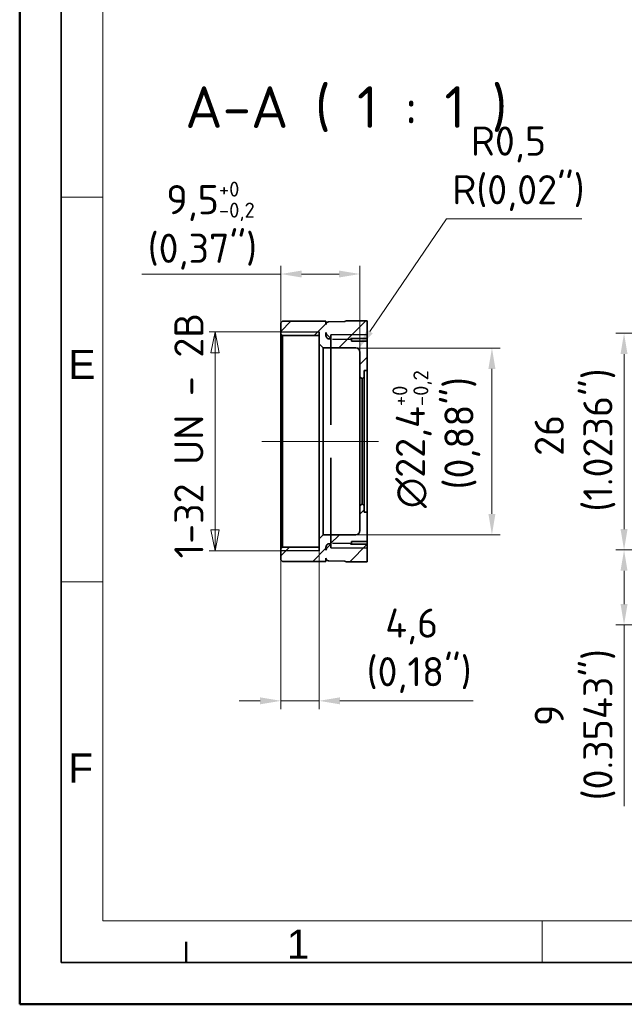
# Model space of a CAD drawing. Header units: millimetres. Extents: x 0 to 420, y 0 to 297.
# Tile 1 of 46: x 0 to 73, y 0 to 118. Entities that reach past the tile are written whole.
import ezdxf

# ---------------------------------------------------------------- set-up
doc = ezdxf.new("R2010")
doc.units = ezdxf.units.MM
doc.layers.get('0').update_dxf_attribs({"lineweight": 25})
for name, color, linetype, lineweight in [('001', 7, 'Continuous', 50), ('Bemaßung (ISO)', 7, 'Continuous', 18), ('Mittellinie (ISO)', 7, 'Continuous', 18), ('Schraffur (ISO)', 7, 'Continuous', 18), ('Sichtbar (ISO)', 7, 'Continuous', 35), ('Sichtbar schmal (ISO)', 7, 'Continuous', 25), ('Symbol (ISO)', 7, 'Continuous', 18)]:
    doc.layers.add(name, color=color, linetype=linetype, lineweight=lineweight)
doc.layers.add('Symbole(DIN)', color=3, linetype='Continuous', lineweight=25, true_color=0x00ff00)
doc.styles.add('Aktuell-DIN', font='arial.ttf')
doc.styles.add('Bezeichnungstext (DIN)', font='isocpeur.ttf')
doc.styles.add('Notiztext (DIN)', font='isocpeur.ttf')
doc.dimstyles.new('Standard (DIN)', dxfattribs={"dimtxt": 3.5, "dimasz": 2.5, "dimexe": 1, "dimexo": 0, "dimgap": 0.7, "dimtad": 1, "dimtoh": 1, "dimrnd": 1e-08, "dimtxsty": 'Notiztext (DIN)', "dimcen": 0.09, "dimdle": 10, "dimclrd": 256, "dimclre": 256, "dimclrt": 256, "dimazin": 2, "dimtfac": 0.514286, "dimtdec": 4, "dimtmove": 0, "dimatfit": 3, "dimfxl": 1, "dimtolj": 1, "dimlwd": -1, "dimlwe": -1, "dimarcsym": 0})

# ---------------------------------------------------------------- blocks, each defined once
blk = doc.blocks.new('*D18')
at = {"layer": 'Bemaßung (ISO)', "transparency": 16777216}
for p, q in [((98.78, 80.51), (71.55, 80.51)), ((72.55, 78.01), (72.55, 57.01)), ((98.78, 54.51), (71.55, 54.51))]:
    blk.add_line(p, q, dxfattribs=at)
for points in [[(72.13, 78.01), (72.97, 78.01), (72.55, 80.51)], [(72.13, 57.01), (72.97, 57.01), (72.55, 54.51)]]:
    blk.add_solid(points, dxfattribs=at)
at = {"layer": 'Defpoints', "color": 0, "transparency": 16777216}
for p in [(98.78, 80.51), (72.55, 54.51), (98.78, 54.51)]:
    blk.add_point(p, dxfattribs=at)
at = {"layer": 'Bemaßung (ISO)', "transparency": 16777216, "insert": (61.82, 59.11), "char_height": 3.5, "attachment_point": 1, "rotation": 90, "style": 'Notiztext (DIN)'}
blk.add_mtext('\\A1;{   }26{\\P(1.0236")}', dxfattribs=at)
blk = doc.blocks.new('*D19')
at = {"layer": 'Bemaßung (ISO)', "transparency": 16777216}
for p, q in [((98.78, 54.51), (71.55, 54.51)), ((72.55, 52.01), (72.55, 48.02)), ((105.53, 45.52), (71.55, 45.52)), ((72.55, 45.52), (72.55, 23.77))]:
    blk.add_line(p, q, dxfattribs=at)
for points in [[(72.13, 52.01), (72.97, 52.01), (72.55, 54.51)], [(72.13, 48.02), (72.97, 48.02), (72.55, 45.52)]]:
    blk.add_solid(points, dxfattribs=at)
at = {"layer": 'Defpoints', "color": 0, "transparency": 16777216}
for p in [(98.78, 54.51), (72.55, 45.52), (105.53, 45.52)]:
    blk.add_point(p, dxfattribs=at)
at = {"layer": 'Bemaßung (ISO)', "transparency": 16777216, "insert": (61.82, 24.47), "char_height": 3.5, "attachment_point": 1, "rotation": 90, "style": 'Notiztext (DIN)'}
blk.add_mtext('\\A1;{    }9{\\P(0.3543")}', dxfattribs=at)
blk = doc.blocks.new('Außengewindeinfo1')
at = {"layer": 'Symbol (ISO)'}
for p, q in [((31.35, 80.67), (22.76, 80.67)), ((23.46, 80.67), (22.96, 78.17)), ((23.46, 78.17), (23.46, 80.67)), ((23.96, 78.17), (23.46, 80.67)), ((22.96, 78.17), (23.96, 78.17)), ((23.46, 78.17), (23.46, 56.91)), ((22.96, 56.91), (23.46, 54.41)), ((23.96, 56.91), (22.96, 56.91)), ((23.46, 56.91), (23.46, 54.41)), ((23.46, 54.41), (23.96, 56.91)), ((31.35, 54.41), (22.76, 54.41))]:
    blk.add_line(p, q, dxfattribs=at)
at = {"layer": 'Symbol (ISO)', "flags": 128}
for points in [[(23.96, 78.17), (23.46, 80.67), (22.96, 78.17), (23.96, 78.17)], [(22.96, 56.91), (23.46, 54.41), (23.96, 56.91), (22.96, 56.91)]]:
    blk.add_lwpolyline(points, dxfattribs=at)
at = {"layer": 'Symbol (ISO)'}
for points in [[(23.96, 78.17), (23.46, 80.67), (22.96, 78.17), (23.96, 78.17)], [(22.96, 56.91), (23.46, 54.41), (23.96, 56.91), (22.96, 56.91)]]:
    blk.add_solid(points, dxfattribs=at)
at = {"layer": 'Symbol (ISO)', "insert": (22.06, 53.5), "char_height": 3.5, "attachment_point": 7, "rotation": 90, "style": 'Notiztext (DIN)'}
blk.add_mtext('1-32 UN - 2B', dxfattribs=at)
blk = doc.blocks.new('*D42')
at = {"layer": 'Bemaßung (ISO)', "transparency": 16777216}
for p, q in [((31.35, 54.41), (31.35, 35.41)), ((35.95, 54.41), (35.95, 35.41)), ((28.85, 36.41), (26.35, 36.41)), ((31.35, 36.41), (35.95, 36.41)), ((38.45, 36.41), (54.42, 36.41))]:
    blk.add_line(p, q, dxfattribs=at)
for points in [[(28.85, 36.83), (28.85, 35.99), (31.35, 36.41)], [(38.45, 36.83), (38.45, 35.99), (35.95, 36.41)]]:
    blk.add_solid(points, dxfattribs=at)
at = {"layer": 'Defpoints', "color": 0, "transparency": 16777216}
for p in [(31.35, 54.41), (35.95, 54.41), (35.95, 36.41)]:
    blk.add_point(p, dxfattribs=at)
at = {"layer": 'Bemaßung (ISO)', "transparency": 16777216, "insert": (41.65, 47.49), "char_height": 3.5, "attachment_point": 1, "style": 'Notiztext (DIN)'}
blk.add_mtext('\\A1;{ }4,6{\\P(0,18")}', dxfattribs=at)
blk = doc.blocks.new('*D43')
at = {"layer": 'Bemaßung (ISO)', "transparency": 16777216}
for p, q in [((40.35, 78.74), (57.69, 78.74)), ((56.69, 76.24), (56.69, 58.84)), ((40.35, 56.34), (57.69, 56.34))]:
    blk.add_line(p, q, dxfattribs=at)
for points in [[(56.27, 76.24), (57.11, 76.24), (56.69, 78.74)], [(56.27, 58.84), (57.11, 58.84), (56.69, 56.34)]]:
    blk.add_solid(points, dxfattribs=at)
at = {"layer": 'Defpoints', "color": 0, "transparency": 16777216}
for p in [(40.35, 78.74), (40.35, 56.34), (56.69, 56.34)]:
    blk.add_point(p, dxfattribs=at)
at = {"layer": 'Bemaßung (ISO)', "transparency": 16777216, "insert": (44.74, 59.54), "char_height": 3.5, "attachment_point": 1, "rotation": 90, "style": 'Notiztext (DIN)'}
blk.add_mtext('\\A1;{\\fAIGDT|b0|i0;\\H3.5000;n\\fISOCPEUR|b0|i0;\\H3.5000;}22,4{\\H1.800000;\\S+0^ -0,2;}{\\P (0,88")}', dxfattribs=at)
blk = doc.blocks.new('*D44')
at = {"layer": 'Bemaßung (ISO)', "transparency": 16777216}
for p, q in [((31.35, 80.67), (31.35, 88.62)), ((40.85, 78.24), (40.85, 88.62)), ((31.35, 87.62), (14.67, 87.62)), ((38.35, 87.62), (33.85, 87.62))]:
    blk.add_line(p, q, dxfattribs=at)
for points in [[(33.85, 88.03), (33.85, 87.2), (31.35, 87.62)], [(38.35, 88.03), (38.35, 87.2), (40.85, 87.62)]]:
    blk.add_solid(points, dxfattribs=at)
at = {"layer": 'Defpoints', "color": 0, "transparency": 16777216}
for p in [(40.85, 87.62), (31.35, 80.67), (40.85, 78.24)]:
    blk.add_point(p, dxfattribs=at)
at = {"layer": 'Bemaßung (ISO)', "transparency": 16777216, "insert": (15.37, 98.7), "char_height": 3.5, "attachment_point": 1, "style": 'Notiztext (DIN)'}
blk.add_mtext('\\A1;{ }9,5{\\H1.800000;\\S+0^ -0,2;}{\\P(0,37")}', dxfattribs=at)
blk = doc.blocks.new('*D45')
at = {"layer": 'Bemaßung (ISO)', "transparency": 16777216}
for p, q in [((51.23, 94.23), (42.04, 80.72)), ((67.5, 94.23), (51.23, 94.23))]:
    blk.add_line(p, q, dxfattribs=at)
blk.add_solid([(41.69, 80.96), (42.38, 80.49), (40.63, 78.66)], dxfattribs=at)
at = {"layer": 'Defpoints', "color": 0, "transparency": 16777216}
for p in [(40.35, 78.24), (40.63, 78.66)]:
    blk.add_point(p, dxfattribs=at)
at = {"layer": 'Bemaßung (ISO)', "transparency": 16777216, "insert": (51.93, 105.32), "char_height": 3.5, "attachment_point": 1, "style": 'Notiztext (DIN)'}
blk.add_mtext('\\A1;{ }R0,5{\\PR(0,02")}', dxfattribs=at)
blk = doc.blocks.new('Ränder Basler-A3')
at = {"layer": '001'}
for p, q in [((0, 0), (0, 297)), ((20, 7.5), (20, 5)), ((420, 0), (0, 0))]:
    blk.add_line(p, q, dxfattribs=at)
at = {"layer": '001', "color": 7, "linetype": 'Continuous', "lineweight": 35}
for p, q in [((5, 5), (5, 292)), ((415, 5), (5, 5))]:
    blk.add_line(p, q, dxfattribs=at)
at = {"layer": '001', "color": 7, "linetype": 'Continuous', "lineweight": 18}
for p, q in [((10, 10), (10, 287)), ((10, 96.83), (5, 96.83)), ((10, 50.67), (5, 50.67)), ((227, 10), (10, 10)), ((62.73, 10), (62.73, 5))]:
    blk.add_line(p, q, dxfattribs=at)
at = {"layer": 'Symbole(DIN)', "color": 250, "true_color": 0x3f3f3f, "char_height": 3.5, "attachment_point": 4, "style": 'Aktuell-DIN'}
for s, insert in [('\\fArial|b0|i0;E', (5.84, 76.77)), ('\\fArial|b0|i0;F', (5.83, 28.35)), ('\\fArial|b0|i0;1', (32.06, 7.21))]:
    blk.add_mtext(s, dxfattribs=dict(at, insert=insert))

msp = doc.modelspace()

# ---------------------------------------------------------------- hatches: boundary and pattern name
at = {"layer": 'Schraffur (ISO)'}
h = msp.add_hatch(dxfattribs=at)
h.set_pattern_fill('ANSI31', color=256, scale=25.4, style=0)
h.set_pattern_definition([(45, (0, 0), (-2.24506, 2.24506), [])])
edge = h.paths.add_edge_path()
edge.add_line((41.719, 79.542), (41.719, 76.042))
edge.add_line((41.719, 76.042), (41.349, 76.042))
edge.add_line((41.349, 76.042), (41.349, 75.292))
edge.add_line((41.349, 75.292), (41.099, 75.042))
edge.add_line((41.099, 75.042), (40.849, 75.292))
edge.add_line((40.849, 75.292), (40.849, 78.242))
edge.add_ellipse((40.349, 78.242), major_axis=(0, 0.5), ratio=1, start_angle=270, end_angle=360)
edge.add_line((40.349, 78.742), (37.359, 78.742))
edge.add_line((37.359, 78.742), (36.449, 78.742))
edge.add_line((36.449, 78.742), (35.949, 79.242))
edge.add_line((35.949, 79.242), (35.949, 80.242))
edge.add_line((35.949, 80.242), (31.549, 80.242))
edge.add_line((31.549, 80.242), (31.349, 80.442))
edge.add_line((31.349, 80.442), (31.349, 80.674))
edge.add_line((31.349, 80.674), (31.349, 81.742))
edge.add_line((31.349, 81.742), (31.549, 81.942))
edge.add_line((31.549, 81.942), (36.759, 81.942))
edge.add_line((36.759, 81.942), (36.759, 81.576))
edge.add_ellipse((37.059, 81.576), major_axis=(-0.005, 0.3), ratio=1, start_angle=0, end_angle=89, ccw=False)
edge.add_line((37.054, 81.876), (38.985, 81.91))
edge.add_spline(control_points=[(38.985, 81.91), (39.011, 81.91), (39.037, 81.916), (39.084, 81.937), (39.106, 81.951), (39.128, 81.974), (39.132, 81.978), (39.135, 81.982)], knot_values=[-0.0172186, -0.0172186, -0.0172186, -0.0172186, -0.0094057, -0.0094057, -0.0015928, -0.0015928, 0, 0, 0, 0], degree=3, periodic=0)
edge.add_line((39.135, 81.982), (41.719, 81.982))
edge.add_line((41.719, 81.982), (41.719, 80.324))
edge.add_line((41.719, 80.324), (41.719, 79.892))
edge.add_line((41.719, 79.892), (39.699, 79.892))
edge.add_line((39.699, 79.892), (39.821, 79.769))
edge.add_line((39.821, 79.769), (39.849, 79.742))
edge.add_line((39.849, 79.742), (39.849, 79.542))
edge.add_line((39.849, 79.542), (41.719, 79.542))
edge = h.paths.add_edge_path(flags=0)
edge.add_ellipse((37.059, 80.616), major_axis=(-0.3, 0), ratio=1, start_angle=0, end_angle=45)
edge.add_line((36.847, 80.404), (37.357, 79.894))
edge.add_ellipse((37.159, 80.242), major_axis=(0.198, -0.348), ratio=1, start_angle=240.37676, end_angle=360, ccw=False)
edge.add_line((36.759, 80.242), (36.759, 80.616))
edge = h.paths.add_edge_path()
edge.add_line((41.719, 59.042), (41.719, 55.542))
edge.add_line((41.719, 55.542), (39.849, 55.542))
edge.add_line((39.849, 55.542), (39.849, 55.342))
edge.add_line((39.849, 55.342), (39.821, 55.314))
edge.add_line((39.821, 55.314), (39.699, 55.192))
edge.add_line((39.699, 55.192), (41.719, 55.192))
edge.add_line((41.719, 55.192), (41.719, 54.76))
edge.add_line((41.719, 54.76), (41.719, 53.102))
edge.add_line((41.719, 53.102), (39.135, 53.102))
edge.add_spline(control_points=[(39.135, 53.102), (39.126, 53.113), (39.115, 53.123), (39.086, 53.145), (39.068, 53.156), (39.027, 53.17), (39.006, 53.173), (38.985, 53.174)], knot_values=[-0.0284209, -0.0284209, -0.0284209, -0.0284209, -0.0240069, -0.0240069, -0.0176094, -0.0176094, -0.0112118, -0.0112118, -0.0112118, -0.0112118], degree=3, periodic=0)
edge.add_line((38.985, 53.174), (37.054, 53.207))
edge.add_ellipse((37.059, 53.507), major_axis=(-0.3, 0), ratio=1, start_angle=0, end_angle=89, ccw=False)
edge.add_line((36.759, 53.507), (36.759, 53.142))
edge.add_line((36.759, 53.142), (31.549, 53.142))
edge.add_line((31.549, 53.142), (31.349, 53.342))
edge.add_line((31.349, 53.342), (31.349, 54.41))
edge.add_line((31.349, 54.41), (31.349, 54.642))
edge.add_line((31.349, 54.642), (31.549, 54.842))
edge.add_line((31.549, 54.842), (35.949, 54.842))
edge.add_line((35.949, 54.842), (35.949, 55.842))
edge.add_line((35.949, 55.842), (36.449, 56.342))
edge.add_line((36.449, 56.342), (37.359, 56.342))
edge.add_line((37.359, 56.342), (40.349, 56.342))
edge.add_ellipse((40.349, 56.842), major_axis=(0.5, 0), ratio=1, start_angle=270, end_angle=360)
edge.add_line((40.849, 56.842), (40.849, 59.792))
edge.add_line((40.849, 59.792), (41.099, 60.042))
edge.add_line((41.099, 60.042), (41.349, 59.792))
edge.add_line((41.349, 59.792), (41.349, 59.042))
edge.add_line((41.349, 59.042), (41.719, 59.042))
edge = h.paths.add_edge_path(flags=0)
edge.add_ellipse((37.059, 54.468), major_axis=(-0.212, 0.212), ratio=1, start_angle=0, end_angle=45)
edge.add_line((36.759, 54.468), (36.759, 54.842))
edge.add_ellipse((37.159, 54.842), major_axis=(-0.4, 0), ratio=1, start_angle=240.37676, end_angle=360, ccw=False)
edge.add_line((37.357, 55.19), (36.847, 54.68))

# ---------------------------------------------------------------- linework, layer by layer
at = {"layer": 'Mittellinie (ISO)', "linetype": 'Continuous'}
msp.add_line((43.077, 67.542), (29.049, 67.542), dxfattribs=at)
at = {"layer": 'Sichtbar (ISO)'}
for p, q in [((31.549, 81.942), (31.349, 81.742)), ((31.349, 81.742), (31.349, 80.442)), ((36.759, 81.942), (31.549, 81.942)), ((36.759, 81.576), (36.759, 81.942)), ((38.985, 81.91), (37.054, 81.876)), ((41.719, 81.982), (39.135, 81.982)), ((41.719, 81.982), (41.719, 79.892)), ((31.349, 80.674), (31.349, 54.41)), ((31.349, 80.442), (31.549, 80.242)), ((31.349, 80.442), (31.349, 54.642)), ((35.949, 54.41), (35.949, 80.674)), ((36.759, 80.242), (36.759, 80.616)), ((36.847, 80.404), (37.357, 79.894)), ((31.549, 80.242), (35.949, 80.242)), ((31.549, 54.842), (31.549, 80.242)), ((35.949, 80.242), (35.949, 79.242)), ((35.949, 79.242), (36.449, 78.742)), ((35.949, 79.242), (35.949, 55.842)), ((37.359, 69.514), (37.359, 80.324)), ((39.699, 79.892), (41.719, 79.892)), ((39.849, 79.742), (39.699, 79.892)), ((39.849, 79.542), (39.849, 79.742)), ((41.719, 79.542), (39.849, 79.542)), ((41.719, 79.892), (41.719, 79.542)), ((41.719, 79.542), (41.719, 76.042)), ((36.449, 78.742), (40.349, 78.742)), ((36.449, 56.342), (36.449, 78.742)), ((40.849, 78.242), (40.849, 75.292)), ((41.349, 75.292), (41.349, 76.042)), ((41.349, 76.042), (41.719, 76.042)), ((41.719, 76.042), (41.719, 59.042)), ((40.849, 75.292), (41.099, 75.042)), ((40.849, 75.292), (40.849, 59.792)), ((41.099, 75.042), (41.349, 75.292)), ((41.099, 60.042), (41.099, 75.042)), ((41.349, 59.792), (41.349, 75.292)), ((37.359, 54.76), (37.359, 65.569)), ((41.099, 60.042), (40.849, 59.792)), ((40.849, 59.792), (40.849, 56.842)), ((41.349, 59.792), (41.099, 60.042)), ((41.349, 59.042), (41.349, 59.792)), ((41.719, 59.042), (41.349, 59.042)), ((41.719, 59.042), (41.719, 55.542)), ((36.449, 56.342), (35.949, 55.842)), ((35.949, 55.842), (35.949, 54.842)), ((40.349, 56.342), (36.449, 56.342)), ((39.849, 55.542), (41.719, 55.542)), ((39.849, 55.342), (39.849, 55.542)), ((41.719, 55.542), (41.719, 55.192)), ((31.549, 54.842), (31.349, 54.642)), ((31.349, 54.642), (31.349, 53.342)), ((35.949, 54.842), (31.549, 54.842)), ((36.759, 54.468), (36.759, 54.842)), ((37.357, 55.19), (36.847, 54.68)), ((39.699, 55.192), (39.849, 55.342)), ((41.719, 55.192), (39.699, 55.192)), ((41.719, 55.192), (41.719, 53.102)), ((31.349, 53.342), (31.549, 53.142)), ((36.759, 53.142), (36.759, 53.507)), ((37.054, 53.207), (38.985, 53.174)), ((31.549, 53.142), (36.759, 53.142)), ((39.135, 53.102), (41.719, 53.102))]:
    msp.add_line(p, q, dxfattribs=at)
for centre, radius, start, end in [((37.059, 81.576), 0.3, 91, 180), ((37.059, 80.616), 0.3, 180, 225), ((37.159, 80.242), 0.4, 180, 299.62324), ((40.349, 78.242), 0.5, 0, 90), ((40.349, 56.842), 0.5, 270, 0), ((37.159, 54.842), 0.4, 60.37676, 180), ((37.059, 54.468), 0.3, 135, 180), ((37.059, 53.507), 0.3, 180, 269)]:
    msp.add_arc(centre, radius, start, end, dxfattribs=at)
for points, knots in [([(39.135, 81.982), (39.132, 81.978), (39.128, 81.974), (39.106, 81.951), (39.084, 81.937), (39.037, 81.916), (39.011, 81.91), (38.985, 81.91)], [-0.017218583, -0.017218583, -0.017218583, -0.017218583, -0.015625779, -0.015625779, -0.007812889, -0.007812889, 0, 0, 0, 0]), ([(38.985, 53.174), (39.006, 53.173), (39.027, 53.17), (39.068, 53.156), (39.086, 53.145), (39.115, 53.123), (39.126, 53.113), (39.135, 53.102)], [-0.028420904, -0.028420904, -0.028420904, -0.028420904, -0.022023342, -0.022023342, -0.015625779, -0.015625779, -0.011211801, -0.011211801, -0.011211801, -0.011211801])]:
    msp.add_open_spline(points, degree=3, knots=knots, dxfattribs=at)
at = {"layer": 'Sichtbar schmal (ISO)'}
for p, q in [((31.349, 80.674), (35.949, 80.674)), ((41.719, 80.324), (37.359, 80.324)), ((39.821, 79.769), (37.559, 79.769)), ((35.949, 54.41), (31.349, 54.41)), ((37.359, 54.76), (41.719, 54.76)), ((37.559, 55.314), (39.821, 55.314))]:
    msp.add_line(p, q, dxfattribs=at)

# ---------------------------------------------------------------- block references
msp.add_blockref('Ränder Basler-A3', (0, 0))
at = {"layer": 'Symbol (ISO)'}
msp.add_blockref('Außengewindeinfo1', (0, 0), dxfattribs=at)

# ---------------------------------------------------------------- texts
at = {"layer": 'Symbol (ISO)', "insert": (19.864, 104.658), "char_height": 5, "attachment_point": 7, "style": 'Bezeichnungstext (DIN)'}
msp.add_mtext('A-A ( 1 : 1 )', dxfattribs=at)

# ---------------------------------------------------------------- dimensions: what is measured, and where the dimension line sits
at = {"layer": 'Bemaßung (ISO)'}
dim = msp.add_radius_dim(center=(40.349, 78.242), mpoint=(40.63, 78.655), text='{ }<>{\\PR(0,02")}', dimstyle='Standard (DIN)', override={"dimtih": 1, "dimdec": 2, "dimcen": 0, "dimtp": 0, "dimtm": 0, "dimtdec": 4, "dimtofl": 0, "dimtvp": -0.25}, dxfattribs=at)
dim.commit()
dim.dimension.update_dxf_attribs({"geometry": '*D45', "text_midpoint": (59.713, 94.234), "dimtype": 164})
for base, p1, p2, angle, text, override, picture, middle in [((40.849, 87.618), (31.349, 80.674), (40.849, 78.242), 180, '{ }<>{\\P(0,37")}', {"dimgap": 0.7, "dimtoh": 0, "dimdec": 2, "dimtol": 1, "dimlim": 0, "dimtp": 0, "dimtm": 0.2, "dimtdec": 4, "dimtofl": 0, "dimatfit": 2, "dimtvp": -0.192308}, '*D44', (21.761, 87.618)), ((56.69, 56.342), (40.349, 78.742), (40.349, 56.342), 270, '{\\fAIGDT|b0|i0;\\H3.5000;n\\fISOCPEUR|b0|i0;\\H3.5000;}<>{\\P (0,88")}', {"dimgap": 0.7, "dimtoh": 0, "dimdec": 2, "dimtol": 1, "dimlim": 0, "dimtp": 0, "dimtm": 0.2, "dimtdec": 4, "dimtofl": 0, "dimatfit": 1, "dimtvp": -0.192308}, '*D43', (56.69, 67.917)), ((72.551, 54.505), (98.779, 80.505), (98.779, 54.505), 90, '{   }<>{\\P(1.0236")}', {"dimtoh": 0, "dimdec": 2, "dimtp": 0, "dimtm": 0, "dimtdec": 4, "dimtofl": 0, "dimatfit": 1, "dimtvp": -0.25}, '*D18', (72.551, 67.505)), ((35.949, 36.41), (31.349, 54.41), (35.949, 54.41), 180, '{ }<>{\\P(0,18")}', {"dimtoh": 0, "dimdec": 2, "dimtp": 0, "dimtm": 0, "dimtdec": 4, "dimtofl": 1, "dimatfit": 1, "dimtvp": -0.25}, '*D42', (47.686, 36.41)), ((72.551, 45.522), (98.779, 54.505), (105.529, 45.522), 90, '{    }<>{\\P(0.3543")}', {"dimtoh": 0, "dimdec": 1, "dimtp": 0, "dimtm": 0, "dimtdec": 4, "dimtofl": 0, "dimatfit": 2, "dimtvp": -0.25}, '*D19', (72.551, 33.397))]:
    dim = msp.add_linear_dim(base=base, p1=p1, p2=p2, angle=angle, text=text, dimstyle='Standard (DIN)', override=override, dxfattribs=at)
    dim.commit()
    dim.dimension.update_dxf_attribs({"geometry": picture, "text_midpoint": middle, "dimtype": 160})

doc.saveas('drawing.dxf')
